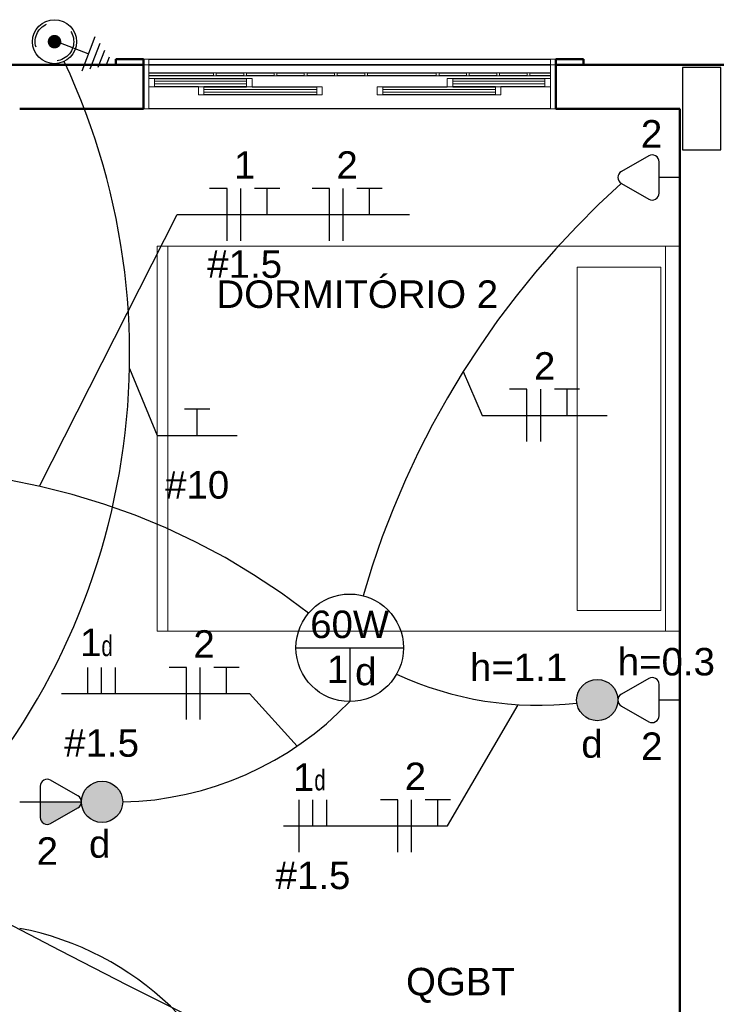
# Model space of a CAD drawing. Extents: x -98 to 248, y -55 to 13.
# Tile 19 of 117: x -3.55 to -0.99, y -29.59 to -26.01. Entities that reach past the tile are written whole.
import ezdxf
from ezdxf.enums import TextEntityAlignment as Align

# ---------------------------------------------------------------- set-up
doc = ezdxf.new("R2010")
doc.units = 0
doc.header["$LTSCALE"] = 0.01
doc.linetypes.add('1-PISO', pattern=[0.225, 0.125, -0.1])
doc.linetypes.add('ELETRODUTO_TETO', pattern=[1000, 1000, 0])
for name, color, linetype in [('ALVENARIA', 253, 'Continuous'), ('Caixas', 7, 'Continuous'), ('ELETRODUTO', 5, 'Continuous'), ('FIACAO', 7, 'Continuous'), ('INDICACAO_ALT_INSERCAO', 7, 'Continuous'), ('INDICACAO_BIT_FIACAO', 7, 'Continuous'), ('INDICACAO_CIRCUITO', 7, 'Continuous'), ('INDICACAO_CIRCUITO_FIA', 7, 'Continuous'), ('INDICACAO_INTERRUPTOR', 7, 'Continuous'), ('INDICACAO_INTERRUPTOR_FIA', 7, 'Continuous'), ('INDICACAO_POTENCIA', 7, 'Continuous'), ('INTERRUPTORES', 209, 'Continuous'), ('LINHA_DE_CHAMADA', 1, 'Continuous'), ('LUMINÁRIAS', 4, 'Continuous'), ('TOMADAS', 87, 'Continuous')]:
    doc.layers.add(name, color=color, linetype=linetype)
doc.layers.add('I-FURN', color=7, linetype='Continuous', lineweight=5)
doc.layers.add('X_LIGACAO_VIRTUAL_OBJ', color=7, linetype='Continuous', plot=False)
doc.styles.add('Arial', font='arial.ttf', dxfattribs={"height": 0.1})
doc.linetypes.add('ENERGIA_AP', pattern='A,0.5,-0.2,["x",Standard,S=0.18,R=0,X=-0.15,Y=-0.06],-0.18', length=0.88)

# ---------------------------------------------------------------- blocks, each defined once
blk = doc.blocks.new('Cama-Shaker - _Cama Casal 140x190-2252500-PTS_ ELETRICOS')
at = {"layer": 'I-FURN', "color": 9, "true_color": 0xc0c0c0}
for p, q in [((-0.7188, -1.9), (-0.7188, 0)), ((0.681, 0), (0.681, -1.9)), ((0.681, -0.052), (-0.7188, -0.052)), ((-0.6429, -0.3732), (-0.6429, -0.0684)), ((-0.6429, -0.0684), (0.6047, -0.0684)), ((0.6047, -0.0684), (0.6047, -0.3732)), ((0.6047, -0.3732), (-0.6429, -0.3732)), ((0.681, -1.8619), (-0.7188, -1.8619)), ((0.681, -1.9), (-0.7188, -1.9))]:
    blk.add_line(p, q, dxfattribs=at)
blk = doc.blocks.new('BASE 1')
at = {"layer": 'ALVENARIA', "lineweight": 50}
for p, q in [((11.2399, -3), (8.42, -3)), ((11.2399, -2.98), (11.1399, -2.98)), ((11.1399, -2.98), (11.1399, -3)), ((11.1399, -3), (11.2399, -3)), ((11.2399, -3), (11.2399, -2.98)), ((11.2399, -3.16), (11.2399, -3)), ((12.8399, -2.98), (12.7399, -2.98)), ((12.7399, -2.98), (12.7399, -3)), ((13.35, -3), (12.7399, -3)), ((12.7399, -3), (12.7399, -3.16)), ((12.7399, -3), (12.8399, -3)), ((12.8399, -3), (12.8399, -2.98)), ((10.7899, -3.16), (11.2399, -3.16)), ((12.7399, -3.16), (13.19, -3.16)), ((13.19, -3.16), (13.19, -6.48))]:
    blk.add_line(p, q, dxfattribs=at)
at = {"layer": 'ALVENARIA', "lineweight": 15}
for p, q in [((11.2599, -2.98), (11.2399, -2.98)), ((11.2399, -3), (11.2599, -3)), ((11.2599, -3), (11.2399, -3)), ((11.2599, -3), (11.2599, -2.98)), ((11.2599, -3.16), (11.2599, -3)), ((12.7399, -2.98), (12.7199, -2.98)), ((12.7199, -2.98), (12.7199, -3)), ((12.7199, -3), (12.7399, -3)), ((12.7399, -3), (12.7199, -3)), ((12.7199, -3), (12.7199, -3.16)), ((11.5049, -3.03), (11.4949, -3.03)), ((11.4949, -3.03), (11.4949, -3.04)), ((11.4949, -3.04), (11.5049, -3.04)), ((11.5049, -3.04), (11.5049, -3.03)), ((11.6149, -3.03), (11.6049, -3.03)), ((11.6049, -3.03), (11.6049, -3.04)), ((11.6049, -3.04), (11.6149, -3.04)), ((11.6149, -3.04), (11.6149, -3.03)), ((11.7249, -3.03), (11.7149, -3.03)), ((11.7149, -3.03), (11.7149, -3.04)), ((11.7149, -3.04), (11.7249, -3.04)), ((11.7249, -3.04), (11.7249, -3.03)), ((11.8349, -3.03), (11.8249, -3.03)), ((11.8249, -3.03), (11.8249, -3.04)), ((11.8249, -3.04), (11.8349, -3.04)), ((11.8349, -3.04), (11.8349, -3.03)), ((11.9449, -3.03), (11.9349, -3.03)), ((11.9349, -3.03), (11.9349, -3.04)), ((11.9349, -3.04), (11.9449, -3.04)), ((11.9449, -3.04), (11.9449, -3.03)), ((12.0549, -3.03), (12.0449, -3.03)), ((12.0449, -3.03), (12.0449, -3.04)), ((12.0449, -3.04), (12.0549, -3.04)), ((12.0549, -3.04), (12.0549, -3.03)), ((12.3149, -3.03), (12.3049, -3.03)), ((12.3049, -3.03), (12.3049, -3.04)), ((12.3049, -3.04), (12.3149, -3.04)), ((12.3149, -3.04), (12.3149, -3.03)), ((12.4249, -3.03), (12.4149, -3.03)), ((12.4149, -3.03), (12.4149, -3.04)), ((12.4149, -3.04), (12.4249, -3.04)), ((12.4249, -3.04), (12.4249, -3.03)), ((12.5349, -3.03), (12.5249, -3.03)), ((12.5249, -3.03), (12.5249, -3.04)), ((12.5249, -3.04), (12.5349, -3.04)), ((12.5349, -3.04), (12.5349, -3.03)), ((12.6449, -3.03), (12.6349, -3.03)), ((12.6349, -3.03), (12.6349, -3.04)), ((12.6349, -3.04), (12.6449, -3.04)), ((12.6449, -3.04), (12.6449, -3.03)), ((11.2799, -3.05), (11.2599, -3.05)), ((11.2599, -3.05), (11.2599, -3.08)), ((11.2799, -3.08), (11.2799, -3.05)), ((11.6149, -3.06), (11.2799, -3.06)), ((11.2799, -3.06), (11.2799, -3.07)), ((11.2799, -3.07), (11.6149, -3.07)), ((11.6349, -3.05), (11.6149, -3.05)), ((11.6149, -3.05), (11.6149, -3.08)), ((11.6149, -3.07), (11.6149, -3.06)), ((11.6349, -3.08), (11.6349, -3.05)), ((12.3649, -3.05), (12.3449, -3.05)), ((12.3449, -3.05), (12.3449, -3.08)), ((12.3649, -3.08), (12.3649, -3.05)), ((12.6999, -3.06), (12.3649, -3.06)), ((12.3649, -3.06), (12.3649, -3.07)), ((12.3649, -3.07), (12.6999, -3.07)), ((12.7199, -3.05), (12.6999, -3.05)), ((12.6999, -3.05), (12.6999, -3.08)), ((12.6999, -3.07), (12.6999, -3.06)), ((12.7199, -3.08), (12.7199, -3.05)), ((11.2599, -3.08), (11.2799, -3.08)), ((11.4599, -3.08), (11.4399, -3.08)), ((11.4399, -3.08), (11.4399, -3.11)), ((11.4399, -3.11), (11.4599, -3.11)), ((11.4599, -3.11), (11.4599, -3.08)), ((11.8699, -3.09), (11.4599, -3.09)), ((11.4599, -3.09), (11.4599, -3.1)), ((11.4599, -3.1), (11.8699, -3.1)), ((11.6149, -3.08), (11.6349, -3.08)), ((11.8899, -3.08), (11.8699, -3.08)), ((11.8699, -3.08), (11.8699, -3.11)), ((11.8699, -3.1), (11.8699, -3.09)), ((11.8699, -3.11), (11.8899, -3.11)), ((11.8899, -3.11), (11.8899, -3.08)), ((12.1099, -3.08), (12.0899, -3.08)), ((12.0899, -3.08), (12.0899, -3.11)), ((12.0899, -3.11), (12.1099, -3.11)), ((12.1099, -3.11), (12.1099, -3.08)), ((12.5199, -3.09), (12.1099, -3.09)), ((12.1099, -3.09), (12.1099, -3.1)), ((12.1099, -3.1), (12.5199, -3.1)), ((12.3449, -3.08), (12.3649, -3.08)), ((12.5399, -3.08), (12.5199, -3.08)), ((12.5199, -3.08), (12.5199, -3.11)), ((12.5199, -3.1), (12.5199, -3.09)), ((12.5199, -3.11), (12.5399, -3.11)), ((12.5399, -3.11), (12.5399, -3.08)), ((12.6999, -3.08), (12.7199, -3.08)), ((11.2399, -3.16), (11.2599, -3.16)), ((12.7199, -3.16), (12.7399, -3.16))]:
    blk.add_line(p, q, dxfattribs=at)
at = {"layer": 'ALVENARIA'}
for p, q in [((11.2599, -2.98), (12.7199, -2.98)), ((12.7199, -3), (11.2599, -3)), ((11.2599, -3), (12.7199, -3)), ((11.2599, -3.03), (11.4949, -3.03)), ((11.4949, -3.04), (11.2599, -3.04)), ((11.5049, -3.03), (11.6049, -3.03)), ((11.6049, -3.04), (11.5049, -3.04)), ((11.6149, -3.03), (11.7149, -3.03)), ((11.7149, -3.04), (11.6149, -3.04)), ((11.7249, -3.03), (11.8249, -3.03)), ((11.8249, -3.04), (11.7249, -3.04)), ((11.8349, -3.03), (11.9349, -3.03)), ((11.9349, -3.04), (11.8349, -3.04)), ((11.9449, -3.03), (12.0449, -3.03)), ((12.0449, -3.04), (11.9449, -3.04)), ((12.0549, -3.03), (12.3049, -3.03)), ((12.3049, -3.04), (12.0549, -3.04)), ((12.3149, -3.03), (12.4149, -3.03)), ((12.4149, -3.04), (12.3149, -3.04)), ((12.4249, -3.03), (12.5249, -3.03)), ((12.5249, -3.04), (12.4249, -3.04)), ((12.5349, -3.03), (12.6349, -3.03)), ((12.6349, -3.04), (12.5349, -3.04)), ((12.6449, -3.03), (12.7199, -3.03)), ((12.7199, -3.04), (12.6449, -3.04)), ((11.2799, -3.05), (11.6149, -3.05)), ((12.3649, -3.05), (12.6999, -3.05)), ((11.4399, -3.08), (11.2799, -3.08)), ((11.4599, -3.08), (11.6149, -3.08)), ((11.6149, -3.08), (11.4599, -3.08)), ((11.8699, -3.11), (11.4599, -3.11)), ((11.6349, -3.08), (11.8699, -3.08)), ((12.1099, -3.08), (12.3449, -3.08)), ((12.5199, -3.11), (12.1099, -3.11)), ((12.3649, -3.08), (12.5199, -3.08)), ((12.5199, -3.08), (12.3649, -3.08)), ((12.6999, -3.08), (12.5399, -3.08)), ((12.7199, -3.16), (11.2599, -3.16))]:
    blk.add_line(p, q, dxfattribs=at)
at = {"layer": 'ALVENARIA', "lineweight": 25}
for p, q in [((13.34, -3.01), (13.2, -3.01)), ((13.2, -3.01), (13.2, -3.31)), ((13.34, -3.31), (13.34, -3.01)), ((13.2, -3.31), (13.34, -3.31))]:
    blk.add_line(p, q, dxfattribs=at)
at = {"layer": 'ALVENARIA'}
blk.add_arc((10.5846, -7.209), 1.0885, 13.2834, 79.1294, dxfattribs=at)
at = {"layer": 'ALVENARIA', "rotation": 269.9999999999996}
blk.add_blockref('Cama-Shaker - _Cama Casal 140x190-2252500-PTS_ ELETRICOS', (13.19, -4.3791), dxfattribs=at)
at = {"layer": 'ALVENARIA', "insert": (11.5053, -3.7843), "char_height": 0.1, "width": 1.254641, "attachment_point": 1, "style": 'Arial'}
blk.add_mtext('DORMITÓRIO 2', dxfattribs=at)
blk = doc.blocks.new('*U120', base_point=(-21884.0735, -13713.518))
for p, q in [((-21884.269, -13713.518), (-21883.878, -13713.518)), ((-21884.0735, -13713.518), (-21884.0735, -13713.7135))]:
    blk.add_line(p, q)
at = {"linetype": 'Continuous'}
blk.add_circle((-21884.0735, -13713.518), 0.1955, dxfattribs=at)
blk = doc.blocks.new('*U165', base_point=(-21891.8183, -13719.6732))
for p, q in [((-21891.6063, -13719.6515), (-21891.7059, -13719.5946)), ((-21891.7433, -13719.6163), (-21891.7433, -13719.6732)), ((-21891.8183, -13719.6732), (-21891.7433, -13719.6732)), ((-21891.7433, -13719.6732), (-21891.7433, -13719.7302)), ((-21891.7059, -13719.7519), (-21891.6063, -13719.6949))]:
    blk.add_line(p, q)
for centre, start, end in [((-21891.7183, -13719.6163), 60.2551, 180), ((-21891.6187, -13719.6732), 299.7449, 60.2551), ((-21891.7183, -13719.7302), 180, 299.7449)]:
    blk.add_arc(centre, 0.025, start, end)
blk = doc.blocks.new('*U166', base_point=(-21886.61, -13714.892))
for p, q in [((-21886.535, -13714.835), (-21886.535, -13714.892)), ((-21886.398, -13714.8703), (-21886.4976, -13714.8133)), ((-21886.61, -13714.892), (-21886.535, -13714.892)), ((-21886.535, -13714.892), (-21886.535, -13714.9489)), ((-21886.4976, -13714.9706), (-21886.398, -13714.9137))]:
    blk.add_line(p, q)
for centre, start, end in [((-21886.51, -13714.835), 60.2551, 180), ((-21886.4104, -13714.892), 299.7449, 60.2551), ((-21886.51, -13714.9489), 180, 299.7449)]:
    blk.add_arc(centre, 0.025, start, end)
blk = doc.blocks.new('*U167', base_point=(-21905.6834, -13730.0884))
blk.add_hatch(color=256).paths.add_polyline_path([(-21905.4714, -13730.1101, 0.269143), (-21905.4588, -13730.0884), (-21905.6084, -13730.0884), (-21905.6084, -13730.1453, 0.575867), (-21905.571, -13730.167)])
for p, q in [((-21905.4714, -13730.0667), (-21905.571, -13730.0098)), ((-21905.6084, -13730.0315), (-21905.6084, -13730.0884)), ((-21905.6834, -13730.0884), (-21905.6084, -13730.0884)), ((-21905.6084, -13730.0884), (-21905.6084, -13730.1453)), ((-21905.6084, -13730.0884), (-21905.4588, -13730.0884)), ((-21905.571, -13730.167), (-21905.4714, -13730.1101))]:
    blk.add_line(p, q)
for centre, start, end in [((-21905.5834, -13730.0315), 60.2551, 180), ((-21905.4838, -13730.0884), 299.7449, 60.2551), ((-21905.5834, -13730.1453), 180, 299.7449)]:
    blk.add_arc(centre, 0.025, start, end)
blk = doc.blocks.new('*U168', base_point=(-21898.2515, -13715.8028))
blk.add_hatch(color=256).paths.add_polyline_path([(-21898.2515, -13715.8028, 1.000001), (-21898.1015, -13715.8028, 1.000001)])
blk.add_circle((-21898.1765, -13715.8028), 0.075)
blk = doc.blocks.new('*U169', base_point=(-21895.4353, -13711.0676))
at = {"linetype": 'ByBlock'}
blk.add_lwpolyline([(-21895.4353, -13711.0676), (-21895.4352, -13711.0676)], dxfattribs=at)
blk = doc.blocks.new('*U170', base_point=(-21892.6857, -13719.9829))
blk.add_hatch(color=256).paths.add_polyline_path([(-21892.6857, -13719.9829, 1.000001), (-21892.5357, -13719.9829, 1.000001)])
blk.add_circle((-21892.6107, -13719.9829), 0.075)
blk = doc.blocks.new('*U171', base_point=(-21885.17, -13713.4254))
at = {"linetype": 'Continuous'}
blk.add_lwpolyline([(-21885.17, -13713.4255, 1), (-21885.17, -13713.4253, 1), (-21885.17, -13713.4255, 1)], format="xyb", dxfattribs=at)
blk = doc.blocks.new('*U183', base_point=(-21884.3497, -13710.483))
at = {"linetype": 'ByBlock'}
blk.add_arc((-21886.8168, -13710.7764), 2.4849, 322.1715, 6.7827, dxfattribs=at)
blk = doc.blocks.new('*U184', base_point=(-21885.0756, -13712.6204))
at = {"linetype": 'ByBlock'}
blk.add_arc((-21883.9608, -13713.1353), 1.2282, 155.2094, 186.5884, dxfattribs=at)
blk = doc.blocks.new('*U192', base_point=(-21893.5377, -13719.7196))
at = {"linetype": 'Continuous'}
for p, q in [((-21893.5824, -13719.8427), (-21893.543, -13719.7415)), ((-21893.5201, -13719.8669), (-21893.6446, -13719.8185)), ((-21893.5448, -13719.8842), (-21893.6381, -13719.8478)), ((-21893.5694, -13719.9014), (-21893.6316, -13719.8772)), ((-21893.594, -13719.9186), (-21893.6252, -13719.9065))]:
    blk.add_line(p, q, dxfattribs=at)
at = {"linetype": 'Continuous', "const_width": 0.0246}
blk.add_lwpolyline([(-21893.5271, -13719.7135, 1), (-21893.5483, -13719.7258, 1)], format="xyb", close=True, dxfattribs=at)
blk.add_circle((-21893.5377, -13719.7196), 0.08)
at = {"linetype": '1-PISO', "ltscale": 0.5}
blk.add_circle((-21893.5377, -13719.7196), 0.07, dxfattribs=at)
blk = doc.blocks.new('*U193', base_point=(-21882.8484, -13711.4114))
at = {"linetype": 'ByBlock'}
blk.add_arc((-21883.9138, -13709.1453), 2.5044, 222.8378, 295.1795, dxfattribs=at)
blk = doc.blocks.new('*U198', base_point=(-21883.4163, -13712.0052))
at = {"color": 3, "linetype": 'Continuous'}
for p, q in [((-21883.3705, -13711.9102), (-21883.462, -13711.9102)), ((-21883.4163, -13712.0052), (-21883.4163, -13711.9102))]:
    blk.add_line(p, q, dxfattribs=at)
blk = doc.blocks.new('*U200', base_point=(-21884.7907, -13712.4986))
at = {"linetype": 'ByBlock'}
blk.add_arc((-21885.6835, -13715.5893), 3.2172, 41.9718, 73.8882, dxfattribs=at)
blk = doc.blocks.new('*U197', base_point=(576.8177, 148.7459))
blk.add_line((576.8177, 148.5559), (576.8177, 148.9359))
blk = doc.blocks.new('*U201', base_point=(-21883.7033, -13712.6983))
at = {"color": 4}
for p, q in [((-21883.7674, -13712.6033), (-21883.8307, -13712.6033)), ((-21883.7674, -13712.7933), (-21883.7674, -13712.6033))]:
    blk.add_line(p, q, dxfattribs=at)
at = {"color": 3, "linetype": 'Continuous'}
for p, q in [((-21883.5759, -13712.6033), (-21883.6674, -13712.6033)), ((-21883.6216, -13712.6983), (-21883.6216, -13712.6033))]:
    blk.add_line(p, q, dxfattribs=at)
at = {"xscale": 0.5, "yscale": 0.5, "zscale": 0.5}
blk.add_blockref('*U197', (-21883.7174, -13712.6983), dxfattribs=at)
blk = doc.blocks.new('*U203', base_point=(576.8177, 148.7459))
blk.add_line((576.8177, 148.5559), (576.8177, 148.9359))
blk = doc.blocks.new('*U209', base_point=(-21884.0903, -13711.363))
at = {"color": 4}
for p, q in [((-21884.1544, -13711.268), (-21884.2177, -13711.268)), ((-21884.1544, -13711.458), (-21884.1544, -13711.268))]:
    blk.add_line(p, q, dxfattribs=at)
at = {"color": 3, "linetype": 'Continuous'}
for p, q in [((-21883.9629, -13711.268), (-21884.0544, -13711.268)), ((-21884.0086, -13711.363), (-21884.0086, -13711.268))]:
    blk.add_line(p, q, dxfattribs=at)
at = {"xscale": 0.5, "yscale": 0.5, "zscale": 0.5}
blk.add_blockref('*U203', (-21884.1044, -13711.363), dxfattribs=at)
blk = doc.blocks.new('*U210', base_point=(-21883.7179, -13711.363))
at = {"color": 4}
for p, q in [((-21883.782, -13711.268), (-21883.8453, -13711.268)), ((-21883.782, -13711.458), (-21883.782, -13711.268))]:
    blk.add_line(p, q, dxfattribs=at)
at = {"color": 3, "linetype": 'Continuous'}
for p, q in [((-21883.5905, -13711.268), (-21883.682, -13711.268)), ((-21883.6362, -13711.363), (-21883.6362, -13711.268))]:
    blk.add_line(p, q, dxfattribs=at)
at = {"xscale": 0.5, "yscale": 0.5, "zscale": 0.5}
blk.add_blockref('*U203', (-21883.732, -13711.363), dxfattribs=at)
blk = doc.blocks.new('*U211', base_point=(-21883.7033, -13712.6983))
at = {"color": 4}
for p, q in [((-21883.7674, -13712.6033), (-21883.8307, -13712.6033)), ((-21883.7674, -13712.7933), (-21883.7674, -13712.6033))]:
    blk.add_line(p, q, dxfattribs=at)
at = {"color": 3, "linetype": 'Continuous'}
for p, q in [((-21883.5759, -13712.6033), (-21883.6674, -13712.6033)), ((-21883.6216, -13712.6983), (-21883.6216, -13712.6033))]:
    blk.add_line(p, q, dxfattribs=at)
at = {"xscale": 0.5, "yscale": 0.5, "zscale": 0.5}
blk.add_blockref('*U203', (-21883.7174, -13712.6983), dxfattribs=at)
blk = doc.blocks.new('*U212', base_point=(665.5495, 144.1988))
blk.add_line((665.5495, 144.1988), (665.5495, 144.3888))
blk = doc.blocks.new('*U213', base_point=(-21885.1436, -13711.8387))
at = {"xscale": 0.5, "yscale": 0.5, "zscale": 0.5}
for p in [(-21885.1936, -13711.8387), (-21885.1436, -13711.8387), (-21885.0936, -13711.8387)]:
    blk.add_blockref('*U212', p, dxfattribs=at)
blk = doc.blocks.new('*U214', base_point=(-21884.7712, -13711.8387))
at = {"color": 4}
for p, q in [((-21884.8353, -13711.7437), (-21884.8986, -13711.7437)), ((-21884.8353, -13711.9337), (-21884.8353, -13711.7437))]:
    blk.add_line(p, q, dxfattribs=at)
at = {"color": 3, "linetype": 'Continuous'}
for p, q in [((-21884.6438, -13711.7437), (-21884.7353, -13711.7437)), ((-21884.6895, -13711.8387), (-21884.6895, -13711.7437))]:
    blk.add_line(p, q, dxfattribs=at)
at = {"xscale": 0.5, "yscale": 0.5, "zscale": 0.5}
blk.add_blockref('*U203', (-21884.7853, -13711.8387), dxfattribs=at)
blk = doc.blocks.new('*U215', base_point=(-21885.5667, -13712.7611))
at = {"xscale": 0.5, "yscale": 0.5, "zscale": 0.5}
for name, p in [('*U203', (-21885.6167, -13712.7611)), ('*U212', (-21885.5667, -13712.7611)), ('*U212', (-21885.5167, -13712.7611))]:
    blk.add_blockref(name, p, dxfattribs=at)
blk = doc.blocks.new('*U216', base_point=(-21885.1943, -13712.7611))
at = {"color": 4}
for p, q in [((-21885.2584, -13712.6661), (-21885.3217, -13712.6661)), ((-21885.2584, -13712.8561), (-21885.2584, -13712.6661))]:
    blk.add_line(p, q, dxfattribs=at)
at = {"color": 3, "linetype": 'Continuous'}
for p, q in [((-21885.0669, -13712.6661), (-21885.1584, -13712.6661)), ((-21885.1126, -13712.7611), (-21885.1126, -13712.6661))]:
    blk.add_line(p, q, dxfattribs=at)
at = {"xscale": 0.5, "yscale": 0.5, "zscale": 0.5}
blk.add_blockref('*U203', (-21885.2084, -13712.7611), dxfattribs=at)

msp = doc.modelspace()

# ---------------------------------------------------------------- linework, layer by layer
at = {"layer": 'ELETRODUTO', "linetype": 'ELETRODUTO_TETO'}
for centre, radius, start, end in [((-3.2006, -27.675), 1.1769, 271.3181, 316.4124), ((10.6715, -2.247), 30.576, 241.57169, 249.7652)]:
    msp.add_arc(centre, radius, start, end, dxfattribs=at)
at = {"layer": 'LINHA_DE_CHAMADA'}
for points in [[(-3.4755, -27.7037), (-2.9749, -26.7159), (-2.1301, -26.7159)], [(-3.1489, -27.2758), (-3.0483, -27.5187), (-2.7568, -27.5187)], [(-1.935, -27.2863), (-1.8666, -27.4463), (-1.4118, -27.4463)], [(-3.3964, -28.4571), (-3.3964, -28.4571), (-2.712, -28.4571)], [(-2.712, -28.4571), (-2.5396, -28.6488)], [(-1.992, -28.9384), (-1.7359, -28.4978)], [(-2.5892, -28.9384), (-2.5892, -28.9384), (-1.992, -28.9384)]]:
    msp.add_lwpolyline(points, dxfattribs=at)

# ---------------------------------------------------------------- block references
msp.add_blockref('BASE 1', (-14.338, -23.171))
at = {"layer": 'Caixas', "rotation": 90}
msp.add_blockref('*U192', (-3.4216, -26.0874), dxfattribs=at)
at = {"layer": 'ELETRODUTO', "linetype": 'ENERGIA_AP', "rotation": 90}
msp.add_blockref('*U193', (-3.3867, -26.1594), dxfattribs=at)
at = {"layer": 'ELETRODUTO', "linetype": 'ELETRODUTO_TETO', "rotation": 90}
for name, p in [('*U200', (-2.2995, -28.1017)), ('*U183', (-4.3151, -27.6607)), ('*U184', (-2.1777, -28.3866))]:
    msp.add_blockref(name, p, dxfattribs=at)
at = {"layer": 'ELETRODUTO', "linetype": 'Continuous', "rotation": 90}
msp.add_blockref('*U171', (-1.3727, -28.481), dxfattribs=at)
at = {"layer": 'FIACAO'}
for name, p in [('*U209', (-2.7299, -26.7159)), ('*U210', (-2.3575, -26.7159)), ('*U198', (-2.9026, -27.5187)), ('*U213', (-3.2501, -28.4571)), ('*U214', (-2.8776, -28.4571)), ('*U215', (-2.4815, -28.9384)), ('*U216', (-2.1091, -28.9384))]:
    msp.add_blockref(name, p, dxfattribs=at)
at = {"layer": 'FIACAO', "rotation": 359.9999999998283}
for name in ['*U201', '*U211']:
    msp.add_blockref(name, (-1.6392, -27.4463), dxfattribs=at)
at = {"layer": 'INTERRUPTORES', "rotation": 180}
msp.add_blockref('*U170', (-1.3727, -28.481), dxfattribs=at)
at = {"layer": 'INTERRUPTORES'}
msp.add_blockref('*U168', (-3.3235, -28.851), dxfattribs=at)
at = {"layer": 'LUMINÁRIAS'}
msp.add_blockref('*U120', (-2.3481, -28.291), dxfattribs=at)
at = {"layer": 'TOMADAS', "rotation": 180}
for name, p in [('*U166', (-1.1481, -26.581)), ('*U165', (-1.1481, -28.481))]:
    msp.add_blockref(name, p, dxfattribs=at)
at = {"layer": 'TOMADAS'}
msp.add_blockref('*U167', (-3.5481, -28.851), dxfattribs=at)
at = {"layer": 'X_LIGACAO_VIRTUAL_OBJ'}
msp.add_blockref('*U169', (-3.3235, -28.851), dxfattribs=at)

# ---------------------------------------------------------------- texts
at = {"layer": 'INDICACAO_ALT_INSERCAO', "style": 'Arial'}
for s, p in [('h=1.1', (-1.9107, -28.412)), ('h=0.3', (-1.3732, -28.3915))]:
    msp.add_text(s, height=0.1, dxfattribs=at).set_placement(p)
at = {"layer": 'INDICACAO_BIT_FIACAO', "style": 'Arial'}
for s, p in [('#1.5', (-2.7299, -26.8459)), ('#10', (-2.9026, -27.6487)), ('#1.5', (-3.2501, -28.5871)), ('#1.5', (-2.4815, -29.0684))]:
    msp.add_text(s, height=0.1, dxfattribs=at).set_placement(p, align=Align.TOP_CENTER)
at = {"layer": 'INDICACAO_CIRCUITO', "style": 'Arial'}
for s, p in [('2', (-1.2891, -26.4724)), ('1', (-2.431, -28.4191)), ('2', (-1.2884, -28.6988)), ('2', (-3.4865, -29.08))]:
    msp.add_text(s, height=0.1, dxfattribs=at).set_placement(p)
at = {"layer": 'INDICACAO_CIRCUITO_FIA', "style": 'Arial'}
for s, p in [('1', (-2.7299, -26.5859)), ('2', (-2.3575, -26.5859)), ('1', (-3.2898, -28.3214)), ('2', (-2.8776, -28.3271)), ('2', (-2.1091, -28.8084)), ('1', (-2.5155, -28.8114)), ('QGBT', (-1.9453, -29.5546))]:
    msp.add_text(s, height=0.1, dxfattribs=at).set_placement(p, align=Align.CENTER)
msp.add_text('2', height=0.1, rotation=360, dxfattribs=at).set_placement((-1.6392, -27.3163), align=Align.CENTER)
msp.add_text('2', height=0.1, rotation=360, dxfattribs=at).set_placement((-1.6392, -27.3163), align=Align.CENTER)
at = {"layer": 'INDICACAO_INTERRUPTOR', "style": 'Arial'}
for p in [(-2.3283, -28.4271), (-1.5057, -28.6906), (-3.296, -29.0541)]:
    msp.add_text('d', height=0.1, dxfattribs=at).set_placement(p)
at = {"layer": 'INDICACAO_INTERRUPTOR_FIA', "style": 'Arial', "width": 0.7}
for p in [(-3.2304, -28.3214), (-2.4562, -28.8092)]:
    msp.add_text('d', height=0.075, dxfattribs=at).set_placement(p, align=Align.CENTER)
at = {"layer": 'INDICACAO_POTENCIA', "linetype": 'Continuous', "style": 'Arial'}
msp.add_text('60W', height=0.1, dxfattribs=at).set_placement((-2.3481, -28.2056), align=Align.MIDDLE)

doc.saveas('drawing.dxf')
